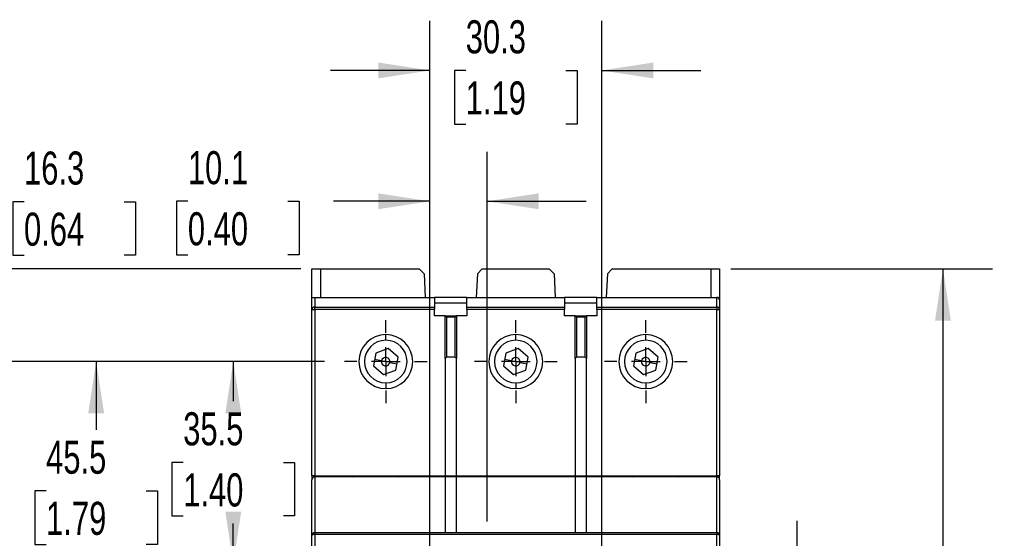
# Model space of a CAD drawing. Header units: millimetres. Extents: x 0 to 768, y 0 to 594.
# Tile 10 of 22: x 93 to 266, y 222 to 313. Entities that reach past the tile are written whole.
import ezdxf

# ---------------------------------------------------------------- set-up
doc = ezdxf.new("R2010")
doc.units = ezdxf.units.MM
doc.header["$LTSCALE"] = 2.75
doc.linetypes.add('CENTERX2', pattern=[20.32, 12.7, -2.54, 2.54, -2.54])
doc.layers.add('CENTER', color=40, linetype='CENTERX2')
doc.layers.add('DIMENSIONS', color=140, linetype='Continuous', lineweight=25)
doc.styles.add('SLDTEXTSTYLE0', font='TXT', dxfattribs={"width": 0.7})
doc.dimstyles.new('SLDDIMSTYLE0', dxfattribs={"dimtxt": 5.934521, "dimasz": 9.0805, "dimexe": 0, "dimexo": 0.0625, "dimgap": 1.48363, "dimtad": 0, "dimtih": 1, "dimtoh": 1, "dimdec": 1, "dimrnd": 1e-09, "dimzin": 12, "dimdsep": 46, "dimtxsty": 'SLDTEXTSTYLE0', "dimsah": 1, "dimcen": 0.09, "dimadec": 0, "dimazin": 3, "dimtfac": 1, "dimtdec": 1, "dimtmove": 0, "dimatfit": 0, "dimfxl": 0, "dimfrac": 2, "dimtolj": 1, "dimtzin": 12, "dimarcsym": 0})
doc.dimstyles.new('SLDDIMSTYLE1', dxfattribs={"dimtxt": 5.934521, "dimasz": 9.0805, "dimexe": 0, "dimexo": 0.0625, "dimgap": 1.48363, "dimtad": 0, "dimtih": 1, "dimtoh": 1, "dimdec": 1, "dimrnd": 1e-09, "dimzin": 12, "dimdsep": 46, "dimtxsty": 'SLDTEXTSTYLE0', "dimsah": 1, "dimcen": 0.09, "dimadec": 0, "dimazin": 3, "dimtfac": 1, "dimtdec": 1, "dimtofl": 0, "dimtmove": 0, "dimatfit": 3, "dimfxl": 0, "dimfrac": 2, "dimtolj": 1, "dimtzin": 12, "dimarcsym": 0})
doc.dimstyles.new('SLDDIMSTYLE2', dxfattribs={"dimtxt": 5.934521, "dimasz": 9.0805, "dimexe": 0, "dimexo": 0.0625, "dimgap": 1.48363, "dimtad": 0, "dimtih": 1, "dimtoh": 1, "dimdec": 1, "dimrnd": 1e-09, "dimzin": 4, "dimdsep": 46, "dimtxsty": 'SLDTEXTSTYLE0', "dimsah": 1, "dimcen": 0.09, "dimadec": 0, "dimazin": 1, "dimtfac": 1, "dimtdec": 1, "dimtmove": 0, "dimatfit": 0, "dimfxl": 0, "dimfrac": 2, "dimtolj": 1, "dimtzin": 12, "dimarcsym": 0})
doc.dimstyles.new('SLDDIMSTYLE3', dxfattribs={"dimtxt": 5.934521, "dimasz": 9.0805, "dimexe": 0, "dimexo": 0.0625, "dimgap": 1.48363, "dimtad": 0, "dimtih": 1, "dimtoh": 1, "dimdec": 1, "dimrnd": 1e-09, "dimzin": 4, "dimdsep": 46, "dimtxsty": 'SLDTEXTSTYLE0', "dimsah": 1, "dimcen": 0.09, "dimadec": 0, "dimazin": 1, "dimtfac": 1, "dimtdec": 1, "dimtofl": 0, "dimtmove": 0, "dimatfit": 3, "dimfxl": 0, "dimfrac": 2, "dimtolj": 1, "dimtzin": 12, "dimarcsym": 0})

# ---------------------------------------------------------------- blocks, each defined once
blk = doc.blocks.new('_D_2')
at = {"layer": 'DIMENSIONS'}
for p, q in [((164.97, 210.83), (164.97, 289.79)), ((175.07, 224.72), (175.07, 289.79)), ((122.36, 281.06), (120.36, 281.06)), ((120.36, 281.06), (120.36, 271.63)), ((139.99, 281.06), (141.98, 281.06)), ((141.98, 281.06), (141.98, 271.63)), ((164.97, 281.06), (148.03, 281.06)), ((175.07, 281.06), (192.53, 281.06)), ((120.36, 271.63), (122.36, 271.63)), ((141.98, 271.63), (139.99, 271.63))]:
    blk.add_line(p, q, dxfattribs=at)
for points in [[(164.97, 281.06), (155.89, 282.46), (155.89, 279.66)], [(175.07, 281.06), (184.15, 279.66), (184.15, 282.46)]]:
    blk.add_solid(points, dxfattribs=at)
at = {"layer": 'DIMENSIONS', "char_height": 5.821, "attachment_point": 1, "style": 'SLDTEXTSTYLE0'}
for s, insert in [('10.1', (122.36, 289.89)), ('0.40', (122.36, 279.13))]:
    blk.add_mtext(s, dxfattribs=dict(at, insert=insert))
blk = doc.blocks.new('_D_3')
at = {"layer": 'DIMENSIONS'}
for p, q in [((164.97, 216.62), (164.97, 312.82)), ((195.27, 216.62), (195.27, 312.82)), ((164.97, 304.09), (147.51, 304.09)), ((171.3, 304.09), (169.31, 304.09)), ((169.31, 304.09), (169.31, 294.66)), ((188.94, 304.09), (190.93, 304.09)), ((190.93, 304.09), (190.93, 294.66)), ((195.27, 304.09), (212.73, 304.09)), ((169.31, 294.66), (171.3, 294.66)), ((190.93, 294.66), (188.94, 294.66))]:
    blk.add_line(p, q, dxfattribs=at)
for points in [[(164.97, 304.09), (155.89, 305.49), (155.89, 302.69)], [(195.27, 304.09), (204.35, 302.69), (204.35, 305.49)]]:
    blk.add_solid(points, dxfattribs=at)
at = {"layer": 'DIMENSIONS', "char_height": 5.821, "attachment_point": 1, "style": 'SLDTEXTSTYLE0'}
for s, insert in [('30.3', (171.3, 312.92)), ('1.19', (171.3, 302.16))]:
    blk.add_mtext(s, dxfattribs=dict(at, insert=insert))
blk = doc.blocks.new('_D_4')
at = {"layer": 'DIMENSIONS'}
for p, q in [((229.68, 207.34), (229.68, 224.8)), ((204.55, 207.34), (238.41, 207.34)), ((220.86, 194.84), (218.87, 194.84)), ((218.87, 194.84), (218.87, 185.41)), ((238.49, 194.84), (240.49, 194.84)), ((240.49, 194.84), (240.49, 185.41)), ((218.87, 185.41), (220.86, 185.41)), ((240.49, 185.41), (238.49, 185.41)), ((204.55, 182.34), (238.41, 182.34)), ((229.68, 182.34), (229.68, 164.88))]:
    blk.add_line(p, q, dxfattribs=at)
for points in [[(229.68, 207.34), (231.07, 216.42), (228.28, 216.42)], [(229.68, 182.34), (228.28, 173.26), (231.07, 173.26)]]:
    blk.add_solid(points, dxfattribs=at)
at = {"layer": 'DIMENSIONS', "char_height": 5.821, "attachment_point": 1, "style": 'SLDTEXTSTYLE0'}
for s, insert in [('25.0', (220.86, 203.67)), ('0.98', (220.86, 192.91))]:
    blk.add_mtext(s, dxfattribs=dict(at, insert=insert))
blk = doc.blocks.new('_D_5')
at = {"layer": 'DIMENSIONS'}
for p, q in [((218.01, 269.14), (264.09, 269.14)), ((255.36, 269.14), (255.36, 205.6)), ((246.54, 194.84), (244.54, 194.84)), ((244.54, 194.84), (244.54, 185.41)), ((264.17, 194.84), (266.17, 194.84)), ((266.17, 194.84), (266.17, 185.41)), ((244.54, 185.41), (246.54, 185.41)), ((255.36, 120.54), (255.36, 184.08)), ((266.17, 185.41), (264.17, 185.41)), ((218.01, 120.54), (264.09, 120.54))]:
    blk.add_line(p, q, dxfattribs=at)
for points in [[(255.36, 269.14), (253.96, 260.06), (256.75, 260.06)], [(255.36, 120.54), (256.75, 129.62), (253.96, 129.62)]]:
    blk.add_solid(points, dxfattribs=at)
at = {"layer": 'DIMENSIONS', "char_height": 5.821, "attachment_point": 1, "style": 'SLDTEXTSTYLE0'}
for s, insert in [('148.6', (244.07, 203.67)), ('5.85', (246.54, 192.91))]:
    blk.add_mtext(s, dxfattribs=dict(at, insert=insert))
blk = doc.blocks.new('_D_6')
at = {"layer": 'DIMENSIONS'}
for p, q in [((146.44, 252.84), (69.57, 252.84)), ((78.3, 252.84), (78.3, 205.6)), ((69.49, 194.84), (67.49, 194.84)), ((67.49, 194.84), (67.49, 185.41)), ((87.12, 194.84), (89.11, 194.84)), ((89.11, 194.84), (89.11, 185.41)), ((67.49, 185.41), (69.49, 185.41)), ((78.3, 136.84), (78.3, 184.08)), ((89.11, 185.41), (87.12, 185.41)), ((147.44, 136.84), (69.57, 136.84))]:
    blk.add_line(p, q, dxfattribs=at)
for points in [[(78.3, 252.84), (76.91, 243.76), (79.7, 243.76)], [(78.3, 136.84), (79.7, 145.92), (76.91, 145.92)]]:
    blk.add_solid(points, dxfattribs=at)
at = {"layer": 'DIMENSIONS', "char_height": 5.821, "attachment_point": 1, "style": 'SLDTEXTSTYLE0'}
for s, insert in [('116.0', (67.02, 203.67)), ('4.57', (69.49, 192.91))]:
    blk.add_mtext(s, dxfattribs=dict(at, insert=insert))
blk = doc.blocks.new('_D_7')
at = {"layer": 'DIMENSIONS'}
for p, q in [((146.44, 252.84), (97.48, 252.84)), ((106.21, 252.84), (106.21, 240.85)), ((97.39, 230.09), (95.4, 230.09)), ((95.4, 230.09), (95.4, 220.66)), ((115.03, 230.09), (117.02, 230.09)), ((117.02, 230.09), (117.02, 220.66)), ((95.4, 220.66), (97.39, 220.66)), ((117.02, 220.66), (115.03, 220.66)), ((106.21, 207.34), (106.21, 219.33)), ((155.69, 207.34), (97.48, 207.34))]:
    blk.add_line(p, q, dxfattribs=at)
for points in [[(106.21, 252.84), (104.81, 243.76), (107.61, 243.76)], [(106.21, 207.34), (107.61, 216.42), (104.81, 216.42)]]:
    blk.add_solid(points, dxfattribs=at)
at = {"layer": 'DIMENSIONS', "char_height": 5.821, "attachment_point": 1, "style": 'SLDTEXTSTYLE0'}
for s, insert in [('45.5', (97.39, 238.92)), ('1.79', (97.39, 228.16))]:
    blk.add_mtext(s, dxfattribs=dict(at, insert=insert))
blk = doc.blocks.new('_D_8')
at = {"layer": 'DIMENSIONS'}
for p, q in [((82.8, 280.99), (78.3, 280.99)), ((78.3, 280.99), (78.3, 269.14)), ((93.5, 280.99), (91.51, 280.99)), ((91.51, 280.99), (91.51, 271.55)), ((111.14, 280.99), (113.13, 280.99)), ((113.13, 280.99), (113.13, 271.55)), ((91.51, 271.55), (93.5, 271.55)), ((113.13, 271.55), (111.14, 271.55)), ((142.23, 269.14), (69.57, 269.14)), ((146.44, 252.84), (69.57, 252.84)), ((78.3, 252.84), (78.3, 235.38))]:
    blk.add_line(p, q, dxfattribs=at)
for points in [[(78.3, 269.14), (79.7, 278.22), (76.91, 278.22)], [(78.3, 252.84), (76.91, 243.76), (79.7, 243.76)]]:
    blk.add_solid(points, dxfattribs=at)
at = {"layer": 'DIMENSIONS', "char_height": 5.821, "attachment_point": 1, "style": 'SLDTEXTSTYLE0'}
for s, insert in [('16.3', (93.5, 289.82)), ('0.64', (93.5, 279.06))]:
    blk.add_mtext(s, dxfattribs=dict(at, insert=insert))
blk = doc.blocks.new('_D_9')
at = {"layer": 'DIMENSIONS'}
for p, q in [((146.44, 252.84), (121.63, 252.84)), ((130.36, 252.84), (130.36, 245.85)), ((121.54, 235.09), (119.55, 235.09)), ((119.55, 235.09), (119.55, 225.66)), ((139.18, 235.09), (141.17, 235.09)), ((141.17, 235.09), (141.17, 225.66)), ((119.55, 225.66), (121.54, 225.66)), ((141.17, 225.66), (139.18, 225.66)), ((130.36, 217.34), (130.36, 224.33)), ((155.63, 217.34), (121.63, 217.34))]:
    blk.add_line(p, q, dxfattribs=at)
for points in [[(130.36, 252.84), (128.96, 243.76), (131.76, 243.76)], [(130.36, 217.34), (131.76, 226.42), (128.96, 226.42)]]:
    blk.add_solid(points, dxfattribs=at)
at = {"layer": 'DIMENSIONS', "char_height": 5.821, "attachment_point": 1, "style": 'SLDTEXTSTYLE0'}
for s, insert in [('35.5', (121.54, 243.92)), ('1.40', (121.54, 233.16))]:
    blk.add_mtext(s, dxfattribs=dict(at, insert=insert))
blk = doc.blocks.new('SW_CENTERMARKSYMBOL_10')
at = {"layer": 'CENTER', "color": 0}
for p, q in [((0, 5.08), (0, 7.29)), ((0, 0), (0, 2.54)), ((-5.08, 0), (-7.29, 0)), ((0, 0), (-2.54, 0)), ((0, 0), (0, -2.54)), ((0, 0), (2.54, 0)), ((5.08, 0), (7.29, 0)), ((0, -5.08), (0, -7.29))]:
    blk.add_line(p, q, dxfattribs=at)
blk = doc.blocks.new('SW_CENTERMARKSYMBOL_11')
at = {"layer": 'CENTER', "color": 0}
for p, q in [((0, 5.08), (0, 7.29)), ((0, 0), (0, 2.54)), ((-5.08, 0), (-7.29, 0)), ((0, 0), (-2.54, 0)), ((0, 0), (0, -2.54)), ((0, 0), (2.54, 0)), ((5.08, 0), (7.29, 0)), ((0, -5.08), (0, -7.29))]:
    blk.add_line(p, q, dxfattribs=at)
blk = doc.blocks.new('SW_CENTERMARKSYMBOL_12')
at = {"layer": 'CENTER', "color": 0}
for p, q in [((0, 5.08), (0, 7.29)), ((0, 0), (0, 2.54)), ((-5.08, 0), (-7.29, 0)), ((0, 0), (-2.54, 0)), ((0, 0), (0, -2.54)), ((0, 0), (2.54, 0)), ((5.08, 0), (7.29, 0)), ((0, -5.08), (0, -7.29))]:
    blk.add_line(p, q, dxfattribs=at)

msp = doc.modelspace()

# ---------------------------------------------------------------- linework, layer by layer
for p, q in [((144.22, 269.14), (145.72, 269.14)), ((144.22, 264.14), (144.22, 269.14)), ((145.72, 269.14), (145.72, 264.14)), ((145.72, 269.14), (163.12, 269.14)), ((163.97, 268.3), (163.12, 269.14)), ((174.22, 269.14), (173.38, 268.3)), ((174.22, 269.14), (186.02, 269.14)), ((186.87, 268.3), (186.02, 269.14)), ((197.12, 269.14), (196.28, 268.3)), ((197.12, 269.14), (214.52, 269.14)), ((214.52, 264.14), (214.52, 269.14)), ((214.52, 269.14), (216.02, 269.14)), ((216.02, 269.14), (216.02, 263.64)), ((163.97, 268.3), (164.18, 264.14)), ((173.38, 268.3), (173.16, 264.14)), ((186.87, 268.3), (187.08, 264.14)), ((196.28, 268.3), (196.06, 264.14)), ((144.22, 262), (144.22, 264.14)), ((144.22, 264.14), (144.47, 264.14)), ((144.47, 264.14), (165.82, 264.14)), ((144.72, 264.07), (144.72, 262.44)), ((165.82, 264.07), (144.72, 264.07)), ((165.82, 264.14), (165.82, 264.07)), ((171.52, 264.14), (165.82, 264.14)), ((165.82, 264.07), (165.82, 262.44)), ((171.52, 264.14), (188.72, 264.14)), ((171.52, 264.07), (171.52, 264.14)), ((188.72, 264.07), (171.52, 264.07)), ((171.52, 262.44), (171.52, 264.07)), ((188.72, 264.14), (188.72, 264.07)), ((194.42, 264.14), (188.72, 264.14)), ((188.72, 264.07), (188.72, 262.44)), ((194.42, 264.14), (215.52, 264.14)), ((194.42, 264.07), (194.42, 264.14)), ((215.52, 264.07), (194.42, 264.07)), ((194.42, 262.44), (194.42, 264.07)), ((215.52, 264.07), (215.52, 264.14)), ((215.52, 262.44), (215.52, 264.07)), ((216.02, 263.64), (216.02, 262)), ((144.22, 232.74), (144.22, 262)), ((144.22, 262), (144.72, 262)), ((144.72, 262), (144.72, 262.44)), ((144.72, 262.44), (165.82, 262.44)), ((144.72, 262), (144.72, 232.74)), ((165.82, 262), (144.72, 262)), ((171.52, 263.14), (165.82, 263.14)), ((165.82, 262.44), (165.82, 262)), ((165.82, 260.89), (165.82, 262)), ((171.52, 262.44), (188.72, 262.44)), ((171.52, 262), (171.52, 262.44)), ((171.52, 262), (171.52, 260.89)), ((188.72, 262), (171.52, 262)), ((194.42, 263.14), (188.72, 263.14)), ((188.72, 262.44), (188.72, 262)), ((188.72, 260.89), (188.72, 262)), ((194.42, 262.44), (215.52, 262.44)), ((194.42, 262), (194.42, 262.44)), ((215.52, 262), (194.42, 262)), ((194.42, 262), (194.42, 260.89)), ((215.52, 262.44), (215.52, 262)), ((215.52, 232.74), (215.52, 262)), ((215.52, 262), (216.02, 262)), ((216.02, 262), (216.02, 232.74)), ((167.67, 260.89), (165.82, 260.89)), ((167.67, 253.39), (167.67, 260.89)), ((167.92, 260.64), (167.67, 260.89)), ((167.67, 260.89), (169.67, 260.89)), ((167.92, 260.64), (167.92, 253.64)), ((169.42, 260.64), (167.92, 260.64)), ((169.42, 260.64), (169.67, 260.89)), ((169.42, 253.64), (169.42, 260.64)), ((169.67, 260.89), (169.67, 253.39)), ((171.52, 260.89), (169.67, 260.89)), ((190.57, 260.89), (188.72, 260.89)), ((190.57, 253.39), (190.57, 260.89)), ((190.82, 260.64), (190.57, 260.89)), ((190.57, 260.89), (192.57, 260.89)), ((190.82, 260.64), (190.82, 253.64)), ((192.32, 260.64), (190.82, 260.64)), ((192.32, 260.64), (192.57, 260.89)), ((192.32, 253.64), (192.32, 260.64)), ((192.57, 260.89), (192.57, 253.39)), ((194.42, 260.89), (192.57, 260.89)), ((157.22, 256.59), (157.22, 257.59)), ((180.12, 256.59), (180.12, 257.59)), ((203.02, 256.59), (203.02, 257.59)), ((157.65, 255.12), (155.46, 254.35)), ((159.41, 253.61), (157.65, 255.12)), ((180.55, 255.12), (178.36, 254.35)), ((182.31, 253.61), (180.55, 255.12)), ((203.45, 255.12), (201.26, 254.35)), ((205.21, 253.61), (203.45, 255.12)), ((155.46, 254.35), (155.03, 252.07)), ((156.49, 252.98), (155.25, 253.21)), ((158.98, 251.33), (159.41, 253.61)), ((167.92, 253.64), (167.67, 253.39)), ((167.67, 253.39), (167.67, 232.74)), ((169.42, 253.64), (167.92, 253.64)), ((169.67, 253.39), (169.42, 253.64)), ((169.67, 232.74), (169.67, 253.39)), ((178.36, 254.35), (177.93, 252.07)), ((179.39, 252.98), (178.15, 253.21)), ((181.88, 251.33), (182.31, 253.61)), ((190.82, 253.64), (190.57, 253.39)), ((190.57, 253.39), (190.57, 232.74)), ((192.32, 253.64), (190.82, 253.64)), ((192.57, 253.39), (192.32, 253.64)), ((192.57, 232.74), (192.57, 253.39)), ((201.26, 254.35), (200.83, 252.07)), ((202.29, 252.98), (201.05, 253.21)), ((204.78, 251.33), (205.21, 253.61)), ((155.03, 252.07), (156.79, 250.56)), ((157.96, 252.7), (159.2, 252.47)), ((177.93, 252.07), (179.69, 250.56)), ((180.86, 252.7), (182.1, 252.47)), ((200.83, 252.07), (202.59, 250.56)), ((203.76, 252.7), (205, 252.47)), ((156.79, 250.56), (158.98, 251.33)), ((179.69, 250.56), (181.88, 251.33)), ((202.59, 250.56), (204.78, 251.33)), ((157.22, 249.09), (157.22, 248.09)), ((180.12, 249.09), (180.12, 248.09)), ((203.02, 249.09), (203.02, 248.09)), ((144.22, 232.74), (144.22, 232.04)), ((144.72, 232.74), (144.22, 232.74)), ((144.72, 232.74), (167.67, 232.74)), ((144.72, 232.54), (144.72, 222.74)), ((167.67, 232.54), (144.72, 232.54)), ((167.67, 232.74), (169.67, 232.74)), ((167.67, 232.54), (167.67, 222.74)), ((169.67, 232.54), (167.67, 232.54)), ((169.67, 232.74), (190.57, 232.74)), ((169.67, 222.74), (169.67, 232.54)), ((190.57, 232.54), (169.67, 232.54)), ((190.57, 232.74), (192.57, 232.74)), ((190.57, 232.54), (190.57, 222.74)), ((192.57, 232.54), (190.57, 232.54)), ((192.57, 232.74), (215.52, 232.74)), ((192.57, 222.74), (192.57, 232.54)), ((215.52, 232.54), (192.57, 232.54)), ((209.52, 232.54), (209.52, 232.74)), ((210.02, 232.74), (210.02, 232.54)), ((212.02, 232.54), (212.02, 232.74)), ((212.52, 232.74), (212.52, 232.54)), ((216.02, 232.74), (215.52, 232.74)), ((215.52, 222.74), (215.52, 232.54)), ((216.02, 232.04), (216.02, 232.74)), ((144.22, 222.24), (144.22, 232.04)), ((216.02, 232.04), (216.02, 222.24)), ((144.22, 218.65), (144.22, 222.24)), ((144.72, 222.74), (144.72, 222.42)), ((144.72, 222.74), (215.52, 222.74)), ((144.72, 222.42), (144.72, 218.74)), ((215.52, 222.42), (144.72, 222.42)), ((215.52, 222.74), (215.52, 222.42)), ((215.52, 218.74), (215.52, 222.42)), ((216.02, 222.24), (216.02, 218.65))]:
    msp.add_line(p, q)
at = {"flags": 128}
for points in [[(144.47, 264.14), (144.61, 264.12), (144.72, 264.07)], [(158.33, 232.74), (158.81, 232.61), (159.5, 232.54)], [(159.5, 232.54), (160.14, 232.6), (160.66, 232.74)], [(199.58, 232.74), (200.1, 232.6), (200.75, 232.54)], [(200.75, 232.54), (201.43, 232.61), (201.91, 232.74)], [(144.72, 222.42), (144.62, 222.41), (144.53, 222.4), (144.44, 222.39), (144.37, 222.36), (144.31, 222.34), (144.26, 222.31), (144.23, 222.27), (144.22, 222.24)], [(216.02, 222.24), (216.01, 222.27), (215.98, 222.31), (215.94, 222.34), (215.88, 222.36), (215.8, 222.39), (215.71, 222.4), (215.62, 222.41), (215.52, 222.42)]]:
    msp.add_lwpolyline(points, dxfattribs=at)
for centre, radius, start, end in [((215.52, 263.64), 0.5, 0, 90), ((215.55, 263.6), 0.47, 4.4019, 93.8113), ((144.69, 261.97), 0.47, 86.1887, 175.5981), ((215.55, 261.97), 0.47, 4.4019, 93.8113), ((157.22, 252.84), 4.75, 90, 270), ((157.22, 252.84), 4.75, 270, 90), ((180.12, 252.84), 4.75, 90, 270), ((180.12, 252.84), 4.75, 270, 90), ((203.02, 252.84), 4.75, 90, 270), ((203.02, 252.84), 4.75, 270, 90), ((157.22, 252.84), 3.75, 90, 270), ((157.22, 252.84), 3.75, 270, 90), ((180.12, 252.84), 3.75, 90, 270), ((180.12, 252.84), 3.75, 270, 90), ((203.02, 252.84), 3.75, 90, 270), ((203.02, 252.84), 3.75, 270, 90), ((157.22, 252.84), 0.75, 349.3651, 169.3651), ((180.12, 252.84), 0.75, 349.3651, 169.3651), ((203.02, 252.84), 0.75, 349.3651, 169.3651), ((157.22, 252.84), 0.75, 169.3651, 349.3651), ((180.12, 252.84), 0.75, 169.3651, 349.3651), ((203.02, 252.84), 0.75, 169.3651, 349.3651), ((144.72, 232.04), 0.5, 90, 180), ((151.4, 232.94), 0.4, 270, 330), ((208.84, 232.94), 0.4, 210, 270), ((215.52, 232.04), 0.5, 360, 90), ((144.72, 222.24), 0.5, 90, 180), ((215.52, 222.24), 0.5, 0, 90)]:
    msp.add_arc(centre, radius, start, end)

# ---------------------------------------------------------------- block references
at = {"layer": 'CENTER'}
for name, p in [('SW_CENTERMARKSYMBOL_12', (157.22, 252.84)), ('SW_CENTERMARKSYMBOL_11', (180.12, 252.84)), ('SW_CENTERMARKSYMBOL_10', (203.02, 252.84))]:
    msp.add_blockref(name, p, dxfattribs=at)

# ---------------------------------------------------------------- dimensions: what is measured, and where the dimension line sits
at = {"layer": 'DIMENSIONS'}
for base, p1, p2, picture, middle in [((195.27, 304.09), (164.97, 213.13), (195.27, 213.13), '_D_3', (180.12, 304.09)), ((175.07, 281.06), (164.97, 207.34), (175.07, 221.23), '_D_2', (131.17, 281.06))]:
    dim = msp.add_linear_dim(base=base, p1=p1, p2=p2, dimstyle='SLDDIMSTYLE0', dxfattribs=at)
    dim.commit()
    dim.dimension.update_dxf_attribs({"geometry": picture, "text_midpoint": middle, "dimtype": 160})
for base, p1, p2, dimstyle, picture, middle in [((78.3, 252.84), (145.72, 269.14), (149.93, 252.84), 'SLDDIMSTYLE0', '_D_8', (78.3, 280.99)), ((255.36, 269.14), (214.52, 120.54), (214.52, 269.14), 'SLDDIMSTYLE1', '_D_5', (255.36, 194.84)), ((78.3, 136.84), (149.93, 252.84), (150.93, 136.84), 'SLDDIMSTYLE3', '_D_6', (78.3, 194.84)), ((106.21, 252.84), (159.18, 207.34), (149.93, 252.84), 'SLDDIMSTYLE1', '_D_7', (106.21, 230.09)), ((130.36, 252.84), (159.12, 217.34), (149.93, 252.84), 'SLDDIMSTYLE1', '_D_9', (130.36, 235.09)), ((229.68, 182.34), (201.06, 207.34), (201.06, 182.34), 'SLDDIMSTYLE2', '_D_4', (229.68, 194.84))]:
    dim = msp.add_linear_dim(base=base, p1=p1, p2=p2, angle=90, dimstyle=dimstyle, dxfattribs=at)
    dim.commit()
    dim.dimension.update_dxf_attribs({"geometry": picture, "text_midpoint": middle, "dimtype": 160})

doc.saveas('drawing.dxf')
